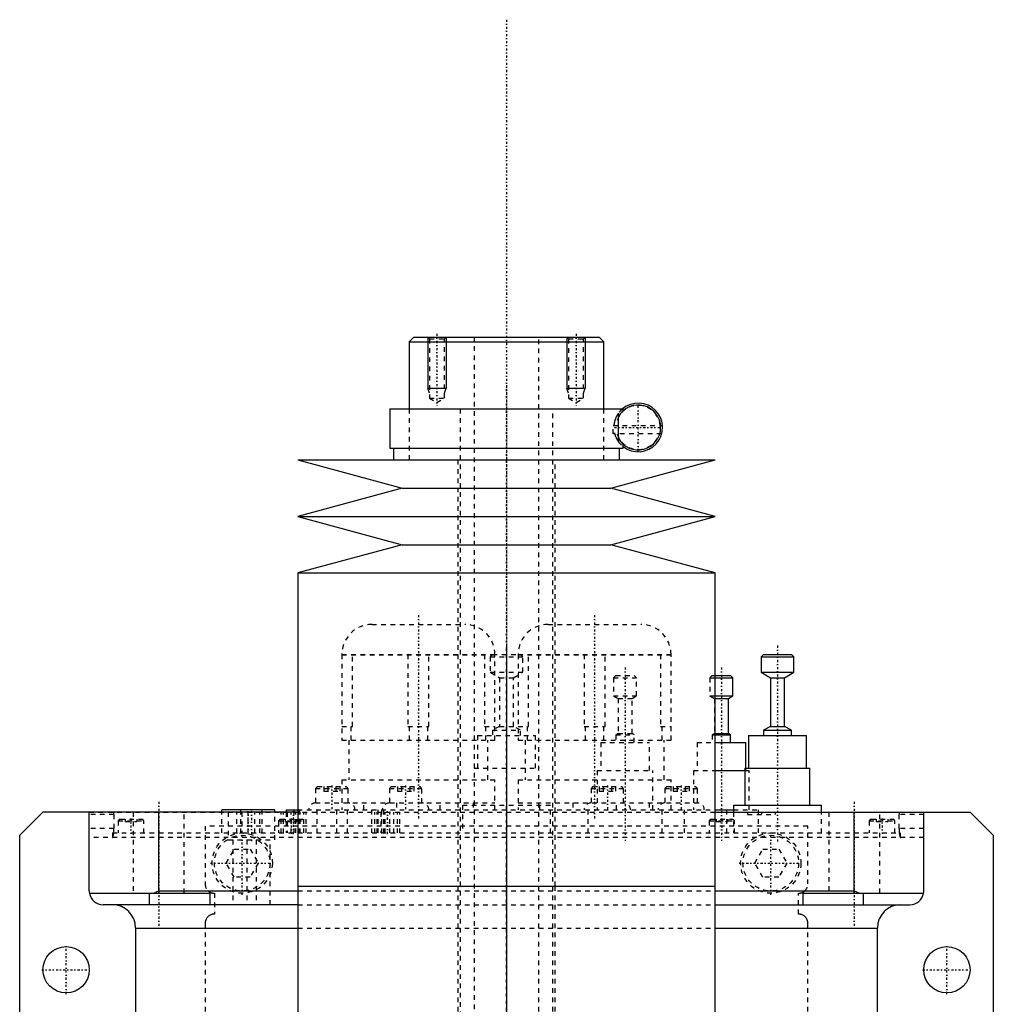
# Model space of a CAD drawing. Extents: x -105 to 105, y -139 to 487.
# Tile 11 of 11: x -105 to 105, y 275 to 487. Entities that reach past the tile are written whole.
import ezdxf

# ---------------------------------------------------------------- set-up
doc = ezdxf.new("R2010")
doc.units = 0
doc.linetypes.add('CENTER', pattern=[1.5, 0.45, -0.5, 0.05, -0.5])
doc.linetypes.add('DASHED', pattern=[2, 1, -1])
for name, color, linetype in [('AM_0', 7, 'CONTINUOUS'), ('AM_10', 7, 'CONTINUOUS'), ('AM_3', 7, 'DASHED'), ('AM_7', 7, 'CENTER')]:
    doc.layers.add(name, color=color, linetype=linetype)

msp = doc.modelspace()

# ---------------------------------------------------------------- linework, layer by layer
at = {"layer": 'AM_0', "color": 7, "linetype": 'CONTINUOUS'}
for p, q in [((-20, 419), (-21, 418)), ((-20, 419), (20, 419)), ((21, 418), (20, 419)), ((-21, 418), (-21, 403.5)), ((-21, 418), (21, 418)), ((21, 403.5), (21, 418)), ((-25.15, 403.5), (-25.15, 395)), ((-25.15, 403.5), (25.15, 403.5)), ((24.16, 397.15), (24.16, 401.85)), ((25.15, 403.1), (25.15, 403.5)), ((25.15, 395), (25.15, 395.9)), ((-25.15, 395), (25.15, 395)), ((-24.35, 395), (-24.35, 392.5)), ((24.35, 392.5), (24.35, 395)), ((-45, 392.5), (-22.5, 386.4)), ((-45, 392.5), (45, 392.5)), ((22.5, 386.4), (45, 392.5)), ((-22.5, 386.4), (-45, 380.3)), ((-22.5, 386.4), (22.5, 386.4)), ((45, 380.3), (22.5, 386.4)), ((-45, 380.3), (-22.5, 374.2)), ((-45, 380.3), (45, 380.3)), ((22.5, 374.2), (45, 380.3)), ((-22.5, 374.2), (-45, 368.1)), ((-22.5, 374.2), (22.5, 374.2)), ((45, 368.1), (22.5, 374.2)), ((-45, 368.1), (-45, 300.5)), ((-45, 368.1), (45, 368.1)), ((45, 300.5), (45, 368.1)), ((55.44, 350.5), (54.94, 350)), ((54.94, 350), (54.94, 346.7)), ((54.94, 350), (61.94, 350)), ((55.44, 350.5), (61.44, 350.5)), ((61.94, 350), (61.44, 350.5)), ((61.94, 346.7), (61.94, 350)), ((54.94, 346.7), (56.94, 345.5)), ((54.94, 346.7), (61.94, 346.7)), ((59.94, 345.5), (61.94, 346.7)), ((45, 346), (48.35, 346)), ((45, 345.5), (48.85, 345.5)), ((48.85, 345.5), (48.35, 346)), ((48.85, 341.6), (48.85, 345.5)), ((56.94, 345.5), (56.94, 335)), ((56.94, 345.5), (59.94, 345.5)), ((59.94, 335), (59.94, 345.5)), ((45, 341.6), (48.85, 341.6)), ((45, 341), (47.85, 341)), ((47.85, 341), (48.85, 341.6)), ((47.85, 333.5), (47.85, 341)), ((56.94, 335), (55.44, 334.2)), ((55.44, 334.2), (55.44, 333)), ((55.44, 334.2), (61.44, 334.2)), ((56.94, 335), (59.94, 335)), ((61.44, 334.2), (59.94, 335)), ((61.44, 333), (61.44, 334.2)), ((45, 333.5), (47.85, 333.5)), ((45, 333.2), (48.35, 333.2)), ((45, 331.5), (51.6, 331.5)), ((48.35, 333.2), (47.85, 333.5)), ((48.35, 331.5), (48.35, 333.2)), ((51.6, 326), (51.6, 331.5)), ((52.19, 333), (52.19, 326)), ((52.19, 333), (64.69, 333)), ((64.69, 326), (64.69, 333)), ((45, 325.5), (51.44, 325.5)), ((51.44, 326), (51.44, 318)), ((51.44, 326), (65.44, 326)), ((65.44, 318), (65.44, 326)), ((-50, 317), (-61.4, 317)), ((-61.4, 316.5), (-61.4, 317)), ((-57.28, 316.5), (-57.28, 317)), ((-52.68, 316.5), (-52.68, 317)), ((-50, 316.5), (-50, 317)), ((-47.5, 317), (-47.5, 316.5)), ((-47.5, 317), (-45.04, 317)), ((45.05, 317), (47.5, 317)), ((47.5, 316.5), (47.5, 317)), ((47.5, 317), (48.94, 317)), ((48.94, 318), (48.94, 316.5)), ((48.94, 318), (67.94, 318)), ((67.94, 316.5), (67.94, 318)), ((-105, 311.5), (-100, 316.5)), ((-45, 316.5), (-100, 316.5)), ((-90, 299.5), (-90, 316.5)), ((-75, 299.5), (-75, 316.5)), ((45, 316.5), (100, 316.5)), ((75, 299.5), (75, 316.5)), ((90, 299.5), (90, 316.5)), ((100, 316.5), (105, 311.5)), ((-105, 21.5), (-105, 311.5)), ((105, 311.5), (105, 21.5)), ((-45, 300.5), (-45, 232.9)), ((-45, 300.5), (45, 300.5)), ((-45, 300.5), (0, 300.5)), ((45, 232.9), (45, 300.5)), ((-89.96, 299), (-64, 299)), ((-77, 296.5), (-77, 299)), ((-76.12, 299), (-75, 299.5)), ((-75, 299.5), (-45, 299.5)), ((-64, 299), (-64, 296.5)), ((45, 299.5), (75, 299.5)), ((64, 299), (89.96, 299)), ((64, 296.5), (64, 299)), ((75, 299.5), (76.12, 299)), ((77, 296.5), (77, 299)), ((-45, 296.5), (-87, 296.5)), ((45, 296.5), (87, 296.5)), ((-80, 291.5), (-80, 30)), ((-80, 291.5), (-45.02, 291.5)), ((45.02, 291.5), (80, 291.5)), ((80, 30), (80, 291.5))]:
    msp.add_line(p, q, dxfattribs=at)
for points in [[(-90, 299.5, 0), (-90, 299.42, 0), (-89.99, 299.25, 0), (-89.97, 299.08, 0), (-89.96, 299, 0)], [(89.96, 299, 0), (89.97, 299.08, 0), (89.99, 299.25, 0), (90, 299.42, 0), (90, 299.5, 0)]]:
    msp.add_polyline3d(points, dxfattribs=at)
for centre in [(-95, 282.5), (95, 282.5)]:
    msp.add_circle(centre, 5, dxfattribs=at)
for centre, radius, start, end in [((28.4, 399.5), 4.85, 208.9541, 151.0459), ((28.4, 399.5), 5.25, 231.7534, 130.3676), ((-87, 299.5), 3, 189.5941, 270), ((87, 299.5), 3, 270, 350.4059), ((-85, 291.5), 5, 0, 90), ((85, 291.5), 5, 90, 180)]:
    msp.add_arc(centre, radius, start, end, dxfattribs=at)
at = {"layer": 'AM_10', "color": 7, "linetype": 'CONTINUOUS'}
for p, q in [((-17, 419), (-17, 408)), ((-13, 419), (-13, 408)), ((13, 419), (13, 408)), ((17, 419), (17, 408)), ((-16.62, 406.9), (-17, 408)), ((-17, 408), (-13, 408)), ((-13.38, 406.9), (-13, 408)), ((13.38, 406.9), (13, 408)), ((13, 408), (17, 408)), ((16.62, 406.9), (17, 408))]:
    msp.add_line(p, q, dxfattribs=at)
at = {"layer": 'AM_3', "color": 6, "linetype": 'DASHED'}
for p, q in [((-17, 419), (-16.62, 418.62)), ((-16.62, 418.62), (-16.62, 405.8)), ((-16.62, 418.62), (-13.38, 418.62)), ((-13.38, 418.62), (-13, 419)), ((-13.38, 405.8), (-13.38, 418.62)), ((-7, 419), (-7, -110.5)), ((7, -110.5), (7, 419)), ((13, 419), (13.38, 418.62)), ((13.38, 418.62), (13.38, 405.8)), ((13.38, 418.62), (16.62, 418.62)), ((16.62, 418.62), (17, 419)), ((16.62, 405.8), (16.62, 418.62)), ((-16.62, 405.8), (-15, 404.86)), ((-16.62, 405.8), (-13.38, 405.8)), ((-15, 404.86), (-13.38, 405.8)), ((13.38, 405.8), (15, 404.86)), ((13.38, 405.8), (16.62, 405.8)), ((15, 404.86), (16.62, 405.8)), ((-21, 403.5), (-21, 392.5)), ((-10, 403.5), (-10, -70.5)), ((10, -70.5), (10, 403.5)), ((21, 392.5), (21, 403.5)), ((24.16, 401.85), (24.16, 402.59)), ((23, 399.9), (33.63, 399.9)), ((23, 398.1), (23, 399.9)), ((23.29, 398.1), (23, 398.1)), ((23.29, 398.1), (23.29, 398.31)), ((33.46, 398.1), (23.34, 398.1)), ((24.16, 396.41), (24.16, 397.15)), ((-10.5, 392.5), (-10.5, 300.5)), ((10.5, 300.5), (10.5, 392.5)), ((-29.01, 357), (-8.99, 357)), ((8.99, 357), (29.01, 357)), ((-35.5, 350.51), (-2.5, 350.51)), ((-35.5, 350.51), (-35.5, 332)), ((-35.5, 350.47), (-2.5, 350.47)), ((-33.23, 335), (-33.23, 350.47)), ((-21.27, 350.47), (-21.27, 335)), ((-16.73, 335), (-16.73, 350.47)), ((-4.77, 350.47), (-4.77, 335)), ((-3, 350.5), (-3.5, 350)), ((-3.5, 350), (-3.5, 346.7)), ((-3.5, 350), (3.5, 350)), ((-3, 350.5), (3, 350.5)), ((-2.5, 332), (-2.5, 350.51)), ((2.5, 350.51), (35.5, 350.51)), ((2.5, 350.51), (2.5, 332)), ((2.5, 350.47), (35.5, 350.47)), ((3.5, 350), (3, 350.5)), ((3.5, 346.7), (3.5, 350)), ((4.77, 335), (4.77, 350.47)), ((16.73, 350.47), (16.73, 335)), ((21.27, 335), (21.27, 350.47)), ((33.23, 350.47), (33.23, 335)), ((35.5, 332), (35.5, 350.51)), ((61.82, 350), (61.94, 350)), ((-3.5, 346.7), (-1.5, 345.5)), ((-3.5, 346.7), (3.5, 346.7)), ((1.5, 345.5), (3.5, 346.7)), ((-1.5, 345.5), (-1.5, 335)), ((-1.5, 345.5), (1.5, 345.5)), ((1.5, 335), (1.5, 345.5)), ((23.57, 346), (23.07, 345.5)), ((23.07, 345.5), (23.07, 341.6)), ((23.07, 345.5), (28.07, 345.5)), ((23.57, 346), (27.57, 346)), ((28.07, 345.5), (27.57, 346)), ((28.07, 341.6), (28.07, 345.5)), ((44.35, 346), (43.85, 345.5)), ((43.85, 345.5), (43.85, 341.6)), ((43.85, 345.5), (45, 345.5)), ((44.35, 346), (45, 346)), ((23.07, 341.6), (24.07, 341)), ((23.07, 341.6), (28.07, 341.6)), ((24.07, 341), (24.07, 333.5)), ((24.07, 341), (27.07, 341)), ((27.07, 341), (28.07, 341.6)), ((27.07, 333.5), (27.07, 341)), ((43.85, 341.6), (44.85, 341)), ((43.85, 341.6), (45, 341.6)), ((44.85, 341), (44.85, 333.5)), ((44.85, 341), (45, 341)), ((-35.5, 335), (-33.23, 335)), ((-33.48, 332), (-33.48, 335)), ((-21.27, 335), (-16.73, 335)), ((-21.02, 335), (-21.02, 332)), ((-16.98, 332), (-16.98, 335)), ((-4.77, 335), (-2.5, 335)), ((-4.52, 335), (-4.52, 332)), ((-1.5, 335), (-3, 334.2)), ((-3, 334.2), (-3, 333)), ((-3, 334.2), (3, 334.2)), ((-1.5, 335), (1.5, 335)), ((3, 334.2), (1.5, 335)), ((2.5, 335), (4.77, 335)), ((3, 333), (3, 334.2)), ((4.52, 332), (4.52, 335)), ((16.73, 335), (21.27, 335)), ((16.98, 335), (16.98, 332)), ((21.02, 332), (21.02, 335)), ((33.23, 335), (35.5, 335)), ((33.48, 335), (33.48, 332)), ((59.89, 335), (59.94, 335)), ((-35.5, 332), (-2.5, 332)), ((-34, 332), (-34, 323.5)), ((-6.25, 333), (-6.25, 326)), ((-6.25, 333), (6.25, 333)), ((-4, 323.5), (-4, 332)), ((2.5, 332), (35.5, 332)), ((4, 332), (4, 323.5)), ((6.25, 326), (6.25, 333)), ((20.32, 331.5), (20.32, 325.5)), ((20.32, 331.5), (30.82, 331.5)), ((24.07, 333.5), (23.57, 333.2)), ((23.57, 333.2), (23.57, 331.5)), ((23.57, 333.2), (27.57, 333.2)), ((24.07, 333.5), (27.07, 333.5)), ((27.57, 333.2), (27.07, 333.5)), ((27.57, 331.5), (27.57, 333.2)), ((30.82, 325.5), (30.82, 331.5)), ((34, 323.5), (34, 332)), ((41.1, 331.5), (41.1, 325.5)), ((41.1, 331.5), (45, 331.5)), ((44.85, 333.5), (44.35, 333.2)), ((44.35, 333.2), (44.35, 331.5)), ((44.35, 333.2), (45, 333.2)), ((44.85, 333.5), (45, 333.5)), ((-7, 326), (7, 326)), ((19.57, 325.5), (19.57, 317)), ((19.57, 325.5), (31.57, 325.5)), ((31.57, 317), (31.57, 325.5)), ((40.35, 325.5), (40.35, 317)), ((40.35, 325.5), (45, 325.5)), ((51.44, 325.5), (52.35, 325.5)), ((51.6, 325.5), (51.6, 326)), ((52.35, 317), (52.35, 325.5)), ((-35.5, 323.5), (-35.5, 317)), ((-35.5, 323.5), (-2.5, 323.5)), ((-2.5, 317), (-2.5, 323.5)), ((2.5, 323.5), (2.5, 317)), ((2.5, 323.5), (35.5, 323.5)), ((35.5, 317), (35.5, 323.5)), ((-40.77, 322), (-41.17, 321.6)), ((-41.17, 321.6), (-41.17, 318.5)), ((-41.17, 321.6), (-34.17, 321.6)), ((-40.77, 322), (-34.57, 322)), ((-39.4, 322), (-39.4, 321)), ((-39.4, 321), (-35.94, 321)), ((-38.54, 322), (-38.54, 321)), ((-36.81, 322), (-36.81, 321)), ((-35.94, 322), (-35.94, 321)), ((-34.17, 321.6), (-34.57, 322)), ((-34.17, 318.5), (-34.17, 321.6)), ((-24.85, 322), (-25.25, 321.6)), ((-25.25, 321.6), (-25.25, 318.5)), ((-25.25, 321.6), (-18.25, 321.6)), ((-24.85, 322), (-18.65, 322)), ((-23.48, 322), (-23.48, 321)), ((-23.48, 321), (-20.02, 321)), ((-22.62, 322), (-22.62, 321)), ((-20.88, 322), (-20.88, 321)), ((-20.02, 322), (-20.02, 321)), ((-18.25, 321.6), (-18.65, 322)), ((-18.25, 318.5), (-18.25, 321.6)), ((18.65, 322), (18.25, 321.6)), ((18.25, 321.6), (18.25, 318.5)), ((18.25, 321.6), (25.25, 321.6)), ((18.65, 322), (24.85, 322)), ((20.02, 322), (20.02, 321)), ((20.02, 321), (23.48, 321)), ((20.88, 322), (20.88, 321)), ((22.62, 322), (22.62, 321)), ((23.48, 322), (23.48, 321)), ((25.25, 321.6), (24.85, 322)), ((25.25, 318.5), (25.25, 321.6)), ((34.57, 322), (34.17, 321.6)), ((34.17, 321.6), (34.17, 318.5)), ((34.17, 321.6), (41.17, 321.6)), ((34.57, 322), (40.77, 322)), ((35.94, 322), (35.94, 321)), ((35.94, 321), (39.4, 321)), ((36.81, 322), (36.81, 321)), ((38.54, 322), (38.54, 321)), ((39.4, 322), (39.4, 321)), ((41.17, 321.6), (40.77, 322)), ((41.17, 318.5), (41.17, 321.6)), ((-45.89, 317), (-45.89, 312)), ((-45.04, 317), (54.35, 317)), ((-44.68, 312), (-44.68, 317)), ((-44.57, 312), (-44.57, 317)), ((-41.17, 318.5), (-2.5, 318.5)), ((-40.85, 312), (-40.85, 317)), ((-36.58, 312), (-36.58, 317)), ((-34.26, 312), (-34.26, 317)), ((-30.79, 317), (-30.79, 318.5)), ((-29.06, 312), (-29.06, 317)), ((-27.7, 312), (-27.7, 317)), ((-26.87, 312), (-26.87, 317)), ((-26.48, 312), (-26.48, 317)), ((-23.71, 318.5), (-23.71, 317)), ((-14.29, 317), (-14.29, 318.5)), ((-9.5, 318), (-9.5, 312)), ((-9.5, 318), (9.5, 318)), ((-7.21, 318.5), (-7.21, 317)), ((2.5, 318.5), (41.17, 318.5)), ((7.21, 317), (7.21, 318.5)), ((9.5, 312), (9.5, 318)), ((14.29, 318.5), (14.29, 317)), ((17.57, 317), (17.57, 312)), ((23.71, 317), (23.71, 318.5)), ((30.79, 318.5), (30.79, 317)), ((33.57, 312), (33.57, 317)), ((38.35, 317), (38.35, 312)), ((54.35, 312), (54.35, 317)), ((-90, 316.5), (90, 316.5)), ((-84.68, 316), (-90, 316)), ((-84.68, 316), (-84.68, 313)), ((-83.35, 315), (-83.75, 314.6)), ((-83.75, 314.6), (-83.75, 312)), ((-83.75, 314.6), (-78.25, 314.6)), ((-83.35, 315), (-78.65, 315)), ((-82.25, 315), (-82.25, 314.5)), ((-82.25, 314.5), (-79.75, 314.5)), ((-81, 315), (-81, 314.5)), ((-80.5, 316.5), (-80.5, 299)), ((-79.75, 315), (-79.75, 314.5)), ((-78.25, 314.6), (-78.65, 315)), ((-78.25, 312), (-78.25, 314.6)), ((-69.5, 299), (-69.5, 316.5)), ((-61.4, 312), (-61.4, 316.5)), ((-60, 316.5), (-60, 310.5)), ((-58.2, 312), (-58.2, 316.5)), ((-57.28, 312), (-57.28, 316.5)), ((-57.1, 316.5), (-57.1, 312)), ((-55.7, 312), (-55.7, 316.5)), ((-54.3, 312), (-54.3, 316.5)), ((-53.2, 312), (-53.2, 316.5)), ((-52.68, 312), (-52.68, 316.5)), ((-50, 310.5), (-50, 316.5)), ((-48.81, 315), (-49.21, 314.6)), ((-49.21, 314.6), (-49.21, 312)), ((-49.21, 314.6), (-43.71, 314.6)), ((-48.81, 315), (-44.11, 315)), ((-48.63, 312), (-48.63, 316.5)), ((-48.13, 312), (-48.13, 316.5)), ((-47.71, 315), (-47.71, 314.5)), ((-47.71, 314.5), (-45.21, 314.5)), ((-47.5, 316.5), (-47.5, 312)), ((-47.32, 316.5), (-47.32, 312)), ((-46.46, 315), (-46.46, 314.5)), ((-46.42, 312), (-46.42, 316.5)), ((-45.41, 312), (-45.41, 316.5)), ((-45.21, 315), (-45.21, 314.5)), ((-44.52, 312), (-44.52, 316.5)), ((-43.71, 314.6), (-44.11, 315)), ((-43.71, 312), (-43.71, 314.6)), ((-43.7, 312), (-43.7, 316.5)), ((-43.2, 312), (-43.2, 316.5)), ((-28.4, 312), (-28.4, 316.5)), ((-27.9, 312), (-27.9, 316.5)), ((-27.09, 316.5), (-27.09, 312)), ((-26.19, 312), (-26.19, 316.5)), ((-25.19, 312), (-25.19, 316.5)), ((-24.29, 312), (-24.29, 316.5)), ((-23.48, 312), (-23.48, 316.5)), ((-22.98, 312), (-22.98, 316.5)), ((44.11, 315), (43.71, 314.6)), ((43.71, 314.6), (43.71, 312)), ((43.71, 314.6), (49.21, 314.6)), ((44.11, 315), (48.81, 315)), ((45.21, 315), (45.21, 314.5)), ((45.21, 314.5), (47.71, 314.5)), ((46.46, 315), (46.46, 314.5)), ((47.5, 312), (47.5, 316.5)), ((47.71, 315), (47.71, 314.5)), ((49.21, 314.6), (48.81, 315)), ((48.94, 316.5), (48.94, 312)), ((49.21, 312), (49.21, 314.6)), ((52, 316.5), (52, 316)), ((52, 316), (58, 316)), ((58, 316), (58, 316.5)), ((67.94, 312), (67.94, 316.5)), ((69.5, 316.5), (69.5, 299)), ((78.65, 315), (78.25, 314.6)), ((78.25, 314.6), (78.25, 312)), ((78.25, 314.6), (83.75, 314.6)), ((78.65, 315), (83.35, 315)), ((79.75, 315), (79.75, 314.5)), ((79.75, 314.5), (82.25, 314.5)), ((80.5, 299), (80.5, 316.5)), ((81, 315), (81, 314.5)), ((82.25, 315), (82.25, 314.5)), ((83.75, 314.6), (83.35, 315)), ((83.75, 312), (83.75, 314.6)), ((90, 316), (84.68, 316)), ((84.68, 313), (84.68, 316)), ((-84.68, 313), (-90, 313)), ((65, 313.5), (-65, 313.5)), ((-65, 313.5), (-65, 301)), ((65, 301), (65, 313.5)), ((90, 313), (84.68, 313)), ((90, 311), (-90, 311)), ((-85, 312), (-85, 311)), ((-85, 312), (85, 312)), ((-60, 310.5), (-50, 310.5)), ((-59, 310.5), (-59, 296.5)), ((-56, 310.5), (-56, 296.5)), ((-54, 310.5), (-54, 296.5)), ((-51, 296.5), (-51, 310.5)), ((85, 311), (85, 312)), ((-60.46, 305.5), (-58.73, 308.5)), ((-58.73, 308.5), (-55.27, 308.5)), ((-55.27, 308.5), (-53.54, 305.5)), ((53.54, 305.5), (55.27, 308.5)), ((55.27, 308.5), (58.73, 308.5)), ((58.73, 308.5), (60.46, 305.5)), ((-58.73, 302.5), (-60.46, 305.5)), ((-53.54, 305.5), (-55.27, 302.5)), ((55.27, 302.5), (53.54, 305.5)), ((60.46, 305.5), (58.73, 302.5)), ((-55.27, 302.5), (-58.73, 302.5)), ((58.73, 302.5), (55.27, 302.5)), ((-10.5, 300.5), (-10.5, 197.5)), ((10.5, 197.5), (10.5, 300.5)), ((-75, 299), (-69.5, 299)), ((-63, 299), (-63, 294.5)), ((-45, 299.5), (45, 299.5)), ((63, 294.5), (63, 299)), ((-45, 296.5), (45, 296.5)), ((-65, 292.5), (-65, 37.5)), ((-45.02, 291.5), (45.02, 291.5)), ((65, 37.5), (65, 292.5))]:
    msp.add_line(p, q, dxfattribs=at)
for points in [[(24.16, 402.59, 0), (24.13, 402.55, 0), (24.06, 402.46, 0), (24, 402.36, 0), (23.97, 402.31, 0), (23.93, 402.26, 0), (23.87, 402.15, 0), (23.8, 402.04, 0), (23.74, 401.91, 0), (23.67, 401.79, 0), (23.61, 401.65, 0), (23.58, 401.58, 0), (23.55, 401.51, 0), (23.49, 401.36, 0), (23.43, 401.2, 0), (23.38, 401.03, 0), (23.35, 400.93, 0), (23.34, 400.9, 0), (23.33, 400.87, 0), (23.33, 400.85, 0), (23.32, 400.84, 0), (23.32, 400.81, 0), (23.31, 400.77, 0), (23.3, 400.74, 0), (23.29, 400.71, 0), (23.28, 400.68, 0), (23.28, 400.66, 0), (23.28, 400.64, 0), (23.27, 400.61, 0), (23.26, 400.57, 0), (23.26, 400.56, 0), (23.25, 400.54, 0), (23.25, 400.51, 0), (23.24, 400.47, 0), (23.24, 400.45, 0), (23.23, 400.43, 0), (23.23, 400.4, 0), (23.22, 400.36, 0), (23.22, 400.33, 0), (23.21, 400.29, 0), (23.2, 400.25, 0), (23.2, 400.24, 0), (23.2, 400.22, 0), (23.19, 400.18, 0), (23.19, 400.14, 0), (23.19, 400.11, 0), (23.18, 400.07, 0), (23.18, 400.03, 0), (23.18, 400.01, 0), (23.17, 399.99, 0), (23.17, 399.96, 0), (23.17, 399.92, 0), (23.17, 399.9, 0)], [(25.15, 403.1, 0), (25.15, 403.1, 0), (25.14, 403.09, 0), (25.13, 403.08, 0), (25.12, 403.07, 0), (25.11, 403.06, 0), (25.09, 403.04, 0), (25.05, 403.01, 0), (25.01, 402.97, 0), (24.97, 402.93, 0), (24.91, 402.87, 0), (24.89, 402.84, 0), (24.86, 402.81, 0), (24.79, 402.74, 0), (24.72, 402.66, 0), (24.64, 402.57, 0), (24.56, 402.47, 0), (24.48, 402.35, 0), (24.43, 402.29, 0), (24.39, 402.23, 0), (24.3, 402.09, 0), (24.2, 401.93, 0), (24.16, 401.85, 0)], [(23.29, 398.31, 0), (23.31, 398.23, 0), (23.35, 398.08, 0), (23.39, 397.94, 0), (23.41, 397.87, 0), (23.43, 397.81, 0), (23.47, 397.68, 0), (23.52, 397.56, 0), (23.57, 397.44, 0), (23.62, 397.33, 0), (23.67, 397.22, 0), (23.69, 397.17, 0), (23.72, 397.12, 0), (23.77, 397.02, 0), (23.82, 396.93, 0), (23.88, 396.84, 0), (23.93, 396.75, 0), (23.98, 396.67, 0), (24.01, 396.63, 0), (24.03, 396.59, 0), (24.08, 396.51, 0), (24.13, 396.44, 0), (24.16, 396.41, 0)], [(24.16, 397.15, 0), (24.2, 397.07, 0), (24.3, 396.91, 0), (24.39, 396.77, 0), (24.43, 396.71, 0), (24.48, 396.65, 0), (24.56, 396.53, 0), (24.64, 396.43, 0), (24.72, 396.34, 0), (24.79, 396.26, 0), (24.86, 396.19, 0), (24.89, 396.16, 0), (24.91, 396.13, 0), (24.97, 396.07, 0), (25.01, 396.03, 0), (25.05, 395.99, 0), (25.09, 395.96, 0), (25.11, 395.94, 0), (25.12, 395.93, 0), (25.13, 395.92, 0), (25.14, 395.91, 0), (25.15, 395.9, 0), (25.15, 395.9, 0)], [(-84.68, 316, 0), (-84.68, 316, 0), (-84.68, 316.01, 0), (-84.68, 316.02, 0), (-84.68, 316.02, 0), (-84.68, 316.02, 0), (-84.68, 316.03, 0), (-84.68, 316.04, 0), (-84.68, 316.05, 0), (-84.68, 316.05, 0), (-84.68, 316.06, 0), (-84.68, 316.06, 0), (-84.68, 316.07, 0), (-84.68, 316.08, 0), (-84.68, 316.08, 0), (-84.68, 316.09, 0), (-84.68, 316.1, 0), (-84.68, 316.1, 0), (-84.68, 316.11, 0), (-84.68, 316.11, 0), (-84.68, 316.12, 0), (-84.68, 316.13, 0), (-84.68, 316.13, 0), (-84.68, 316.13, 0), (-84.68, 316.14, 0), (-84.68, 316.15, 0), (-84.68, 316.15, 0), (-84.68, 316.15, 0), (-84.68, 316.16, 0), (-84.68, 316.17, 0), (-84.68, 316.18, 0), (-84.68, 316.18, 0), (-84.68, 316.19, 0), (-84.67, 316.19, 0), (-84.67, 316.2, 0), (-84.67, 316.2, 0), (-84.67, 316.21, 0), (-84.67, 316.22, 0), (-84.67, 316.22, 0), (-84.67, 316.23, 0), (-84.67, 316.23, 0), (-84.67, 316.24, 0), (-84.67, 316.24, 0), (-84.67, 316.25, 0), (-84.67, 316.26, 0), (-84.67, 316.26, 0), (-84.67, 316.27, 0), (-84.67, 316.27, 0), (-84.67, 316.27, 0), (-84.67, 316.28, 0), (-84.67, 316.29, 0), (-84.66, 316.29, 0), (-84.66, 316.3, 0), (-84.66, 316.3, 0), (-84.66, 316.31, 0), (-84.66, 316.31, 0), (-84.66, 316.32, 0), (-84.66, 316.32, 0), (-84.66, 316.33, 0), (-84.66, 316.33, 0), (-84.66, 316.34, 0), (-84.66, 316.34, 0), (-84.66, 316.34, 0), (-84.66, 316.35, 0), (-84.66, 316.35, 0), (-84.66, 316.35, 0), (-84.66, 316.36, 0), (-84.65, 316.36, 0), (-84.65, 316.37, 0), (-84.65, 316.37, 0), (-84.65, 316.37, 0), (-84.65, 316.38, 0), (-84.65, 316.38, 0), (-84.65, 316.39, 0), (-84.65, 316.39, 0), (-84.65, 316.39, 0), (-84.65, 316.4, 0), (-84.65, 316.4, 0), (-84.65, 316.4, 0), (-84.64, 316.41, 0), (-84.64, 316.41, 0), (-84.64, 316.42, 0), (-84.64, 316.42, 0), (-84.64, 316.42, 0), (-84.64, 316.42, 0), (-84.64, 316.43, 0), (-84.64, 316.43, 0), (-84.64, 316.44, 0), (-84.64, 316.44, 0), (-84.63, 316.44, 0), (-84.63, 316.44, 0), (-84.63, 316.45, 0), (-84.63, 316.45, 0), (-84.63, 316.45, 0), (-84.63, 316.46, 0), (-84.63, 316.46, 0), (-84.63, 316.46, 0), (-84.63, 316.46, 0), (-84.63, 316.46, 0), (-84.62, 316.47, 0), (-84.62, 316.47, 0), (-84.62, 316.47, 0), (-84.62, 316.47, 0), (-84.62, 316.48, 0), (-84.62, 316.48, 0), (-84.62, 316.48, 0), (-84.62, 316.48, 0), (-84.62, 316.48, 0), (-84.61, 316.48, 0), (-84.61, 316.48, 0), (-84.61, 316.49, 0), (-84.61, 316.49, 0), (-84.61, 316.49, 0), (-84.61, 316.49, 0), (-84.61, 316.49, 0), (-84.61, 316.49, 0), (-84.61, 316.49, 0), (-84.61, 316.49, 0), (-84.6, 316.5, 0), (-84.6, 316.5, 0), (-84.6, 316.5, 0), (-84.6, 316.5, 0), (-84.6, 316.5, 0), (-84.6, 316.5, 0), (-84.6, 316.5, 0), (-84.6, 316.5, 0), (-84.6, 316.5, 0), (-84.59, 316.5, 0), (-84.59, 316.5, 0), (-84.59, 316.5, 0), (-84.59, 316.5, 0)], [(84.59, 316.5, 0), (84.59, 316.5, 0), (84.59, 316.5, 0), (84.59, 316.5, 0), (84.6, 316.5, 0), (84.6, 316.5, 0), (84.6, 316.5, 0), (84.6, 316.5, 0), (84.6, 316.5, 0), (84.6, 316.5, 0), (84.6, 316.5, 0), (84.6, 316.5, 0), (84.6, 316.5, 0), (84.61, 316.49, 0), (84.61, 316.49, 0), (84.61, 316.49, 0), (84.61, 316.49, 0), (84.61, 316.49, 0), (84.61, 316.49, 0), (84.61, 316.49, 0), (84.61, 316.49, 0), (84.61, 316.48, 0), (84.61, 316.48, 0), (84.62, 316.48, 0), (84.62, 316.48, 0), (84.62, 316.48, 0), (84.62, 316.48, 0), (84.62, 316.48, 0), (84.62, 316.47, 0), (84.62, 316.47, 0), (84.62, 316.47, 0), (84.62, 316.47, 0), (84.63, 316.46, 0), (84.63, 316.46, 0), (84.63, 316.46, 0), (84.63, 316.46, 0), (84.63, 316.46, 0), (84.63, 316.45, 0), (84.63, 316.45, 0), (84.63, 316.45, 0), (84.63, 316.44, 0), (84.63, 316.44, 0), (84.64, 316.44, 0), (84.64, 316.44, 0), (84.64, 316.43, 0), (84.64, 316.43, 0), (84.64, 316.42, 0), (84.64, 316.42, 0), (84.64, 316.42, 0), (84.64, 316.42, 0), (84.64, 316.41, 0), (84.64, 316.41, 0), (84.65, 316.4, 0), (84.65, 316.4, 0), (84.65, 316.4, 0), (84.65, 316.39, 0), (84.65, 316.39, 0), (84.65, 316.39, 0), (84.65, 316.38, 0), (84.65, 316.38, 0), (84.65, 316.37, 0), (84.65, 316.37, 0), (84.65, 316.37, 0), (84.65, 316.36, 0), (84.66, 316.36, 0), (84.66, 316.35, 0), (84.66, 316.35, 0), (84.66, 316.35, 0), (84.66, 316.34, 0), (84.66, 316.34, 0), (84.66, 316.34, 0), (84.66, 316.33, 0), (84.66, 316.33, 0), (84.66, 316.32, 0), (84.66, 316.32, 0), (84.66, 316.31, 0), (84.66, 316.31, 0), (84.66, 316.3, 0), (84.66, 316.3, 0), (84.66, 316.29, 0), (84.67, 316.29, 0), (84.67, 316.28, 0), (84.67, 316.27, 0), (84.67, 316.27, 0), (84.67, 316.27, 0), (84.67, 316.26, 0), (84.67, 316.26, 0), (84.67, 316.25, 0), (84.67, 316.24, 0), (84.67, 316.24, 0), (84.67, 316.23, 0), (84.67, 316.23, 0), (84.67, 316.22, 0), (84.67, 316.22, 0), (84.67, 316.21, 0), (84.67, 316.2, 0), (84.67, 316.2, 0), (84.67, 316.19, 0), (84.68, 316.19, 0), (84.68, 316.18, 0), (84.68, 316.18, 0), (84.68, 316.17, 0), (84.68, 316.16, 0), (84.68, 316.15, 0), (84.68, 316.15, 0), (84.68, 316.15, 0), (84.68, 316.14, 0), (84.68, 316.13, 0), (84.68, 316.13, 0), (84.68, 316.13, 0), (84.68, 316.12, 0), (84.68, 316.11, 0), (84.68, 316.11, 0), (84.68, 316.1, 0), (84.68, 316.1, 0), (84.68, 316.09, 0), (84.68, 316.08, 0), (84.68, 316.08, 0), (84.68, 316.07, 0), (84.68, 316.06, 0), (84.68, 316.06, 0), (84.68, 316.05, 0), (84.68, 316.05, 0), (84.68, 316.04, 0), (84.68, 316.03, 0), (84.68, 316.02, 0), (84.68, 316.02, 0), (84.68, 316.02, 0), (84.68, 316.01, 0), (84.68, 316, 0), (84.68, 316, 0)], [(-84.73, 312, 0), (-84.73, 312.03, 0), (-84.72, 312.08, 0), (-84.72, 312.13, 0), (-84.71, 312.16, 0), (-84.71, 312.18, 0), (-84.71, 312.24, 0), (-84.7, 312.29, 0), (-84.7, 312.35, 0), (-84.7, 312.4, 0), (-84.69, 312.46, 0), (-84.69, 312.49, 0), (-84.69, 312.52, 0), (-84.69, 312.57, 0), (-84.69, 312.63, 0), (-84.69, 312.69, 0), (-84.68, 312.75, 0), (-84.68, 312.8, 0), (-84.68, 312.83, 0), (-84.68, 312.86, 0), (-84.68, 312.92, 0), (-84.68, 312.97, 0), (-84.68, 313, 0)], [(84.68, 313, 0), (84.68, 312.97, 0), (84.68, 312.92, 0), (84.68, 312.86, 0), (84.68, 312.83, 0), (84.68, 312.8, 0), (84.68, 312.75, 0), (84.69, 312.69, 0), (84.69, 312.63, 0), (84.69, 312.57, 0), (84.69, 312.52, 0), (84.69, 312.49, 0), (84.69, 312.46, 0), (84.7, 312.4, 0), (84.7, 312.35, 0), (84.7, 312.29, 0), (84.71, 312.24, 0), (84.71, 312.18, 0), (84.71, 312.16, 0), (84.72, 312.13, 0), (84.72, 312.08, 0), (84.73, 312.03, 0), (84.73, 312, 0)], [(-85.01, 311, 0), (-85.01, 311, 0), (-85.01, 311, 0), (-85, 311, 0), (-85, 311, 0)], [(-85, 311, 0), (-84.99, 311, 0), (-84.97, 311.01, 0), (-84.96, 311.03, 0), (-84.95, 311.04, 0), (-84.94, 311.05, 0), (-84.92, 311.08, 0), (-84.91, 311.12, 0), (-84.89, 311.16, 0), (-84.87, 311.21, 0), (-84.85, 311.26, 0), (-84.85, 311.29, 0), (-84.84, 311.32, 0), (-84.82, 311.38, 0), (-84.81, 311.45, 0), (-84.79, 311.52, 0), (-84.78, 311.6, 0), (-84.77, 311.68, 0), (-84.76, 311.72, 0), (-84.76, 311.77, 0), (-84.74, 311.86, 0), (-84.73, 311.95, 0), (-84.73, 312, 0)], [(84.73, 312, 0), (84.73, 311.95, 0), (84.74, 311.86, 0), (84.76, 311.77, 0), (84.76, 311.72, 0), (84.77, 311.68, 0), (84.78, 311.6, 0), (84.79, 311.52, 0), (84.81, 311.45, 0), (84.82, 311.38, 0), (84.84, 311.32, 0), (84.85, 311.29, 0), (84.85, 311.26, 0), (84.87, 311.21, 0), (84.89, 311.16, 0), (84.91, 311.12, 0), (84.92, 311.08, 0), (84.94, 311.05, 0), (84.95, 311.04, 0), (84.96, 311.03, 0), (84.98, 311.01, 0), (84.99, 311, 0), (85, 311, 0)], [(85, 311, 0), (85, 311, 0), (85.01, 311, 0), (85.01, 311, 0), (85.01, 311, 0)], [(-64.32, 299.5, 0), (-64.29, 299.47, 0), (-64.23, 299.42, 0), (-64.17, 299.38, 0), (-64.14, 299.35, 0), (-64.11, 299.33, 0), (-64.04, 299.29, 0), (-63.97, 299.25, 0), (-63.9, 299.21, 0), (-63.83, 299.18, 0), (-63.75, 299.15, 0), (-63.71, 299.13, 0), (-63.67, 299.12, 0), (-63.6, 299.09, 0), (-63.52, 299.07, 0), (-63.44, 299.05, 0), (-63.36, 299.03, 0), (-63.28, 299.02, 0), (-63.24, 299.01, 0), (-63.2, 299.01, 0), (-63.12, 299, 0), (-63.04, 299, 0), (-63, 299, 0)], [(63, 299, 0), (63.04, 299, 0), (63.12, 299, 0), (63.2, 299.01, 0), (63.24, 299.01, 0), (63.28, 299.02, 0), (63.36, 299.03, 0), (63.44, 299.05, 0), (63.52, 299.07, 0), (63.6, 299.09, 0), (63.67, 299.12, 0), (63.71, 299.13, 0), (63.75, 299.15, 0), (63.83, 299.18, 0), (63.9, 299.21, 0), (63.97, 299.25, 0), (64.04, 299.29, 0), (64.11, 299.33, 0), (64.14, 299.35, 0), (64.17, 299.38, 0), (64.23, 299.42, 0), (64.29, 299.47, 0), (64.32, 299.5, 0)], [(-63, 294.5, 0), (-63.02, 294.5, 0), (-63.05, 294.5, 0), (-63.08, 294.5, 0), (-63.09, 294.5, 0), (-63.11, 294.5, 0), (-63.14, 294.5, 0), (-63.17, 294.49, 0), (-63.28, 294.48, 0), (-63.45, 294.45, 0), (-63.53, 294.43, 0), (-63.61, 294.4, 0), (-63.77, 294.35, 0), (-63.91, 294.28, 0), (-64.05, 294.2, 0), (-64.19, 294.11, 0), (-64.31, 294.01, 0), (-64.37, 293.96, 0), (-64.43, 293.9, 0), (-64.54, 293.78, 0), (-64.63, 293.65, 0), (-64.72, 293.52, 0), (-64.77, 293.43, 0), (-64.78, 293.41, 0), (-64.79, 293.38, 0), (-64.8, 293.37, 0), (-64.81, 293.36, 0), (-64.82, 293.33, 0), (-64.83, 293.31, 0), (-64.84, 293.28, 0), (-64.85, 293.26, 0), (-64.86, 293.23, 0), (-64.87, 293.21, 0), (-64.87, 293.2, 0), (-64.88, 293.17, 0), (-64.89, 293.14, 0), (-64.9, 293.13, 0), (-64.9, 293.11, 0), (-64.91, 293.08, 0), (-64.92, 293.05, 0), (-64.93, 293.04, 0), (-64.93, 293.02, 0), (-64.94, 292.99, 0), (-64.95, 292.96, 0), (-64.95, 292.92, 0), (-64.96, 292.89, 0), (-64.97, 292.86, 0), (-64.97, 292.84, 0), (-64.97, 292.82, 0), (-64.98, 292.79, 0), (-64.98, 292.75, 0), (-64.99, 292.71, 0), (-64.99, 292.68, 0), (-65, 292.64, 0), (-65, 292.62, 0), (-65, 292.6, 0), (-65, 292.56, 0), (-65, 292.52, 0), (-65, 292.5, 0)], [(65, 292.5, 0), (65, 292.52, 0), (65, 292.56, 0), (65, 292.6, 0), (65, 292.62, 0), (64.99, 292.64, 0), (64.99, 292.68, 0), (64.99, 292.72, 0), (64.98, 292.76, 0), (64.98, 292.8, 0), (64.97, 292.84, 0), (64.97, 292.85, 0), (64.97, 292.87, 0), (64.96, 292.91, 0), (64.95, 292.94, 0), (64.94, 292.98, 0), (64.93, 293.01, 0), (64.93, 293.04, 0), (64.92, 293.06, 0), (64.92, 293.07, 0), (64.91, 293.1, 0), (64.9, 293.13, 0), (64.89, 293.15, 0), (64.89, 293.17, 0), (64.88, 293.19, 0), (64.86, 293.22, 0), (64.86, 293.24, 0), (64.85, 293.25, 0), (64.84, 293.28, 0), (64.83, 293.31, 0), (64.82, 293.34, 0), (64.8, 293.36, 0), (64.79, 293.39, 0), (64.78, 293.4, 0), (64.78, 293.42, 0), (64.76, 293.44, 0), (64.75, 293.47, 0), (64.7, 293.55, 0), (64.61, 293.68, 0), (64.52, 293.81, 0), (64.41, 293.92, 0), (64.35, 293.97, 0), (64.29, 294.03, 0), (64.17, 294.12, 0), (64.04, 294.21, 0), (63.9, 294.29, 0), (63.76, 294.35, 0), (63.6, 294.41, 0), (63.52, 294.43, 0), (63.44, 294.45, 0), (63.27, 294.48, 0), (63.17, 294.49, 0), (63.14, 294.5, 0), (63.11, 294.5, 0), (63.09, 294.5, 0), (63.08, 294.5, 0), (63.05, 294.5, 0), (63.02, 294.5, 0), (63, 294.5, 0)]]:
    msp.add_polyline3d(points, dxfattribs=at)
for centre, radius in [((-57, 305.5), 6.5), ((-57, 305.5), 6), ((57, 305.5), 6.5), ((57, 305.5), 6)]:
    msp.add_circle(centre, radius, dxfattribs=at)
for centre, radius, start, end in [((28.4, 399.5), 4.75, 4.8306, 175.1694), ((28.4, 399.5), 5.25, 130.3676, 143.9341), ((28.4, 399.5), 4.75, 197.1418, 342.8582), ((28.4, 399.5), 5.25, 216.0659, 231.7534), ((-29.01, 350.51), 6.49, 90, 180), ((-8.99, 350.51), 6.49, 0, 90), ((8.99, 350.51), 6.49, 90, 180), ((29.01, 350.51), 6.49, 0, 90), ((-41.17, 317), 1.5, 90, 180), ((-34.17, 317), 1.5, 0, 90), ((-25.25, 317), 1.5, 90, 180), ((-18.25, 317), 1.5, 0, 90), ((18.25, 317), 1.5, 90, 180), ((25.25, 317), 1.5, 0, 90), ((34.17, 317), 1.5, 90, 180), ((41.17, 317), 1.5, 0, 90), ((-63, 301), 2, 180, 228.5904), ((63, 301), 2, 311.4096, 0)]:
    msp.add_arc(centre, radius, start, end, dxfattribs=at)
at = {"layer": 'AM_7', "color": 4, "linetype": 'CENTER'}
for p, q in [((0, 487.48), (0, -138.97)), ((-15, 419.71), (-15, 404.16)), ((15, 419.71), (15, 404.16)), ((0, 408.65), (0, 295.35)), ((28.4, 394.41), (28.4, 404.59)), ((23.31, 399.5), (33.49, 399.5)), ((-19, 359), (-19, 315)), ((19, 359), (19, 315)), ((0, 352.43), (0, -16.93)), ((58.44, 352.43), (58.44, 310.07)), ((25.57, 347.7), (25.57, 310.3)), ((46.35, 347.7), (46.35, 310.3)), ((-37.67, 322.25), (-37.67, 316.75)), ((-21.75, 322.25), (-21.75, 316.75)), ((21.75, 322.25), (21.75, 316.75)), ((37.67, 322.25), (37.67, 316.75)), ((-75, 318.75), (-75, 291.25)), ((75, 318.75), (75, 291.25)), ((-55.7, 311.77), (-55.7, 316.73)), ((-55, 316.8), (-55, 310.2)), ((-45.92, 311.77), (-45.92, 316.73)), ((-25.69, 311.77), (-25.69, 316.73)), ((-81, 315.15), (-81, 311.85)), ((-46.46, 315.15), (-46.46, 311.85)), ((46.46, 315.15), (46.46, 311.85)), ((55, 316.52), (55, 315.98)), ((81, 315.15), (81, 311.85)), ((-57, 298.68), (-57, 312.32)), ((57, 298.68), (57, 312.32)), ((-63.83, 305.5), (-50.17, 305.5)), ((0, 305.65), (0, 192.35)), ((50.17, 305.5), (63.83, 305.5)), ((-95, 277.25), (-95, 287.75)), ((95, 277.25), (95, 287.75)), ((-100.25, 282.5), (-89.75, 282.5)), ((89.75, 282.5), (100.25, 282.5))]:
    msp.add_line(p, q, dxfattribs=at)

doc.saveas('drawing.dxf')
